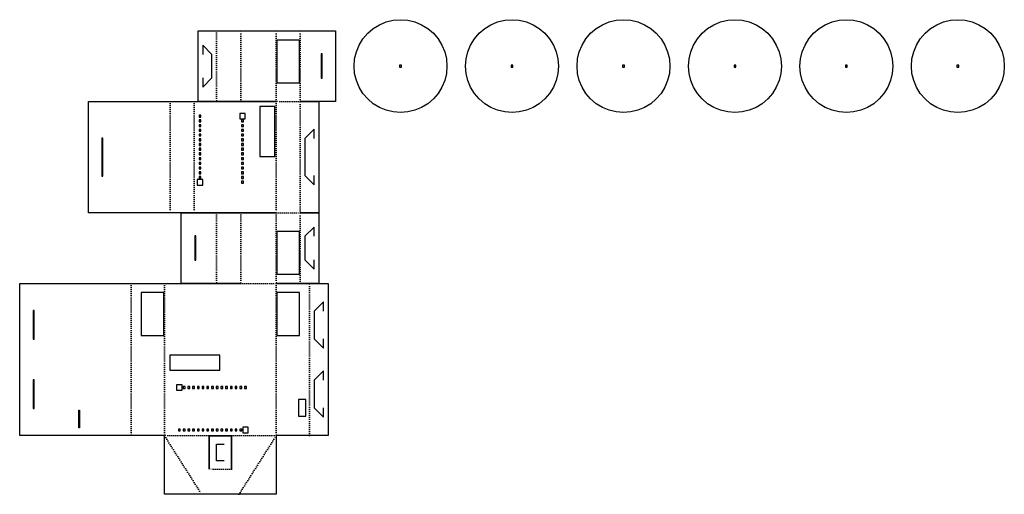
# Model space of a CAD drawing. Extents: x 0 to 530, y 0 to 256.
import ezdxf

# ---------------------------------------------------------------- set-up
doc = ezdxf.new("R2010")
doc.units = 0
doc.linetypes.add('DOTTED', pattern=[1, 0, -1])

msp = doc.modelspace()

# ---------------------------------------------------------------- linework, layer by layer
at = {"color": 5}
for p, q in [((197.27, 254.38), (201.09, 255.29)), ((201.09, 255.29), (205, 255.6)), ((205, 255.6), (208.91, 255.29)), ((208.91, 255.29), (212.73, 254.38)), ((257.27, 254.38), (261.09, 255.29)), ((261.09, 255.29), (265, 255.6)), ((265, 255.6), (268.91, 255.29)), ((268.91, 255.29), (272.73, 254.38)), ((317.27, 254.38), (321.09, 255.29)), ((321.09, 255.29), (325, 255.6)), ((325, 255.6), (328.91, 255.29)), ((328.91, 255.29), (332.73, 254.38)), ((377.27, 254.38), (381.09, 255.29)), ((381.09, 255.29), (385, 255.6)), ((385, 255.6), (388.91, 255.29)), ((388.91, 255.29), (392.73, 254.38)), ((437.27, 254.38), (441.09, 255.29)), ((441.09, 255.29), (445, 255.6)), ((445, 255.6), (448.91, 255.29)), ((448.91, 255.29), (452.73, 254.38)), ((497.27, 254.38), (501.09, 255.29)), ((501.09, 255.29), (505, 255.6)), ((505, 255.6), (508.91, 255.29)), ((508.91, 255.29), (512.73, 254.38)), ((96, 249.6), (106, 249.6)), ((96, 211.6), (96, 249.6)), ((106, 249.6), (119, 249.6)), ((119, 249.6), (138, 249.6)), ((138, 249.6), (151, 249.6)), ((151, 249.6), (170, 249.6)), ((170, 249.6), (170, 211.6)), ((187.32, 248.28), (190.31, 250.83)), ((190.31, 250.83), (193.65, 252.88)), ((193.65, 252.88), (197.27, 254.38)), ((212.73, 254.38), (216.35, 252.88)), ((216.35, 252.88), (219.69, 250.83)), ((219.69, 250.83), (222.68, 248.28)), ((247.32, 248.28), (250.31, 250.83)), ((250.31, 250.83), (253.65, 252.88)), ((253.65, 252.88), (257.27, 254.38)), ((272.73, 254.38), (276.35, 252.88)), ((276.35, 252.88), (279.69, 250.83)), ((279.69, 250.83), (282.68, 248.28)), ((307.32, 248.28), (310.31, 250.83)), ((310.31, 250.83), (313.65, 252.88)), ((313.65, 252.88), (317.27, 254.38)), ((332.73, 254.38), (336.35, 252.88)), ((336.35, 252.88), (339.69, 250.83)), ((339.69, 250.83), (342.68, 248.28)), ((367.32, 248.28), (370.31, 250.83)), ((370.31, 250.83), (373.65, 252.88)), ((373.65, 252.88), (377.27, 254.38)), ((392.73, 254.38), (396.35, 252.88)), ((396.35, 252.88), (399.69, 250.83)), ((399.69, 250.83), (402.68, 248.28)), ((427.32, 248.28), (430.31, 250.83)), ((430.31, 250.83), (433.65, 252.88)), ((433.65, 252.88), (437.27, 254.38)), ((452.73, 254.38), (456.35, 252.88)), ((456.35, 252.88), (459.69, 250.83)), ((459.69, 250.83), (462.68, 248.28)), ((487.32, 248.28), (490.31, 250.83)), ((490.31, 250.83), (493.65, 252.88)), ((493.65, 252.88), (497.27, 254.38)), ((512.73, 254.38), (516.35, 252.88)), ((516.35, 252.88), (519.69, 250.83)), ((519.69, 250.83), (522.68, 248.28)), ((138.46, 244.6), (138.46, 221.6)), ((150.54, 244.6), (138.46, 244.6)), ((150.54, 221.6), (150.54, 244.6)), ((182.72, 241.95), (184.77, 245.29)), ((184.77, 245.29), (187.32, 248.28)), ((222.68, 248.28), (225.23, 245.29)), ((225.23, 245.29), (227.28, 241.95)), ((242.72, 241.95), (244.77, 245.29)), ((244.77, 245.29), (247.32, 248.28)), ((282.68, 248.28), (285.23, 245.29)), ((285.23, 245.29), (287.28, 241.95)), ((302.72, 241.95), (304.77, 245.29)), ((304.77, 245.29), (307.32, 248.28)), ((342.68, 248.28), (345.23, 245.29)), ((345.23, 245.29), (347.28, 241.95)), ((362.72, 241.95), (364.77, 245.29)), ((364.77, 245.29), (367.32, 248.28)), ((402.68, 248.28), (405.23, 245.29)), ((405.23, 245.29), (407.28, 241.95)), ((422.72, 241.95), (424.77, 245.29)), ((424.77, 245.29), (427.32, 248.28)), ((462.68, 248.28), (465.23, 245.29)), ((465.23, 245.29), (467.28, 241.95)), ((482.72, 241.95), (484.77, 245.29)), ((484.77, 245.29), (487.32, 248.28)), ((522.68, 248.28), (525.23, 245.29)), ((525.23, 245.29), (527.28, 241.95)), ((103.5, 236.93), (98.5, 241.93)), ((98.5, 241.93), (98.5, 236.93)), ((181.22, 238.33), (182.72, 241.95)), ((227.28, 241.95), (228.78, 238.33)), ((241.22, 238.33), (242.72, 241.95)), ((287.28, 241.95), (288.78, 238.33)), ((301.22, 238.33), (302.72, 241.95)), ((347.28, 241.95), (348.78, 238.33)), ((361.22, 238.33), (362.72, 241.95)), ((407.28, 241.95), (408.78, 238.33)), ((421.22, 238.33), (422.72, 241.95)), ((467.28, 241.95), (468.78, 238.33)), ((481.22, 238.33), (482.72, 241.95)), ((527.28, 241.95), (528.78, 238.33)), ((103.5, 224.27), (103.5, 236.93)), ((162.75, 237.18), (162.25, 237.18)), ((162.25, 237.18), (162.25, 224.02)), ((162.75, 224.02), (162.75, 237.18)), ((180, 230.6), (180.31, 234.51)), ((180.31, 234.51), (181.22, 238.33)), ((228.78, 238.33), (229.69, 234.51)), ((229.69, 234.51), (230, 230.6)), ((240, 230.6), (240.31, 234.51)), ((240.31, 234.51), (241.22, 238.33)), ((288.78, 238.33), (289.69, 234.51)), ((289.69, 234.51), (290, 230.6)), ((300, 230.6), (300.31, 234.51)), ((300.31, 234.51), (301.22, 238.33)), ((348.78, 238.33), (349.69, 234.51)), ((349.69, 234.51), (350, 230.6)), ((360, 230.6), (360.31, 234.51)), ((360.31, 234.51), (361.22, 238.33)), ((408.78, 238.33), (409.69, 234.51)), ((409.69, 234.51), (410, 230.6)), ((420, 230.6), (420.31, 234.51)), ((420.31, 234.51), (421.22, 238.33)), ((468.78, 238.33), (469.69, 234.51)), ((469.69, 234.51), (470, 230.6)), ((480, 230.6), (480.31, 234.51)), ((480.31, 234.51), (481.22, 238.33)), ((528.78, 238.33), (529.69, 234.51)), ((529.69, 234.51), (530, 230.6)), ((180.31, 226.69), (180, 230.6)), ((204.5, 231.1), (204.5, 230.1)), ((205.5, 231.1), (204.5, 231.1)), ((204.5, 230.1), (205.5, 230.1)), ((205.5, 230.1), (205.5, 231.1)), ((230, 230.6), (229.69, 226.69)), ((240.31, 226.69), (240, 230.6)), ((264.5, 231.1), (264.5, 230.1)), ((265.5, 231.1), (264.5, 231.1)), ((264.5, 230.1), (265.5, 230.1)), ((265.5, 230.1), (265.5, 231.1)), ((290, 230.6), (289.69, 226.69)), ((300.31, 226.69), (300, 230.6)), ((325.5, 231.1), (324.5, 231.1)), ((324.5, 231.1), (324.5, 230.1)), ((324.5, 230.1), (325.5, 230.1)), ((325.5, 230.1), (325.5, 231.1)), ((350, 230.6), (349.69, 226.69)), ((360.31, 226.69), (360, 230.6)), ((385.5, 231.1), (384.5, 231.1)), ((384.5, 231.1), (384.5, 230.1)), ((384.5, 230.1), (385.5, 230.1)), ((385.5, 230.1), (385.5, 231.1)), ((410, 230.6), (409.69, 226.69)), ((420.31, 226.69), (420, 230.6)), ((444.5, 231.1), (444.5, 230.1)), ((445.5, 231.1), (444.5, 231.1)), ((444.5, 230.1), (445.5, 230.1)), ((445.5, 230.1), (445.5, 231.1)), ((470, 230.6), (469.69, 226.69)), ((480.31, 226.69), (480, 230.6)), ((505.5, 231.1), (504.5, 231.1)), ((504.5, 231.1), (504.5, 230.1)), ((504.5, 230.1), (505.5, 230.1)), ((505.5, 230.1), (505.5, 231.1)), ((530, 230.6), (529.69, 226.69)), ((98.5, 224.27), (98.5, 219.27)), ((98.5, 219.27), (103.5, 224.27)), ((162.25, 224.02), (162.75, 224.02)), ((181.22, 222.87), (180.31, 226.69)), ((182.72, 219.25), (181.22, 222.87)), ((228.78, 222.87), (227.28, 219.25)), ((229.69, 226.69), (228.78, 222.87)), ((241.22, 222.87), (240.31, 226.69)), ((242.72, 219.25), (241.22, 222.87)), ((288.78, 222.87), (287.28, 219.25)), ((289.69, 226.69), (288.78, 222.87)), ((301.22, 222.87), (300.31, 226.69)), ((302.72, 219.25), (301.22, 222.87)), ((348.78, 222.87), (347.28, 219.25)), ((349.69, 226.69), (348.78, 222.87)), ((361.22, 222.87), (360.31, 226.69)), ((362.72, 219.25), (361.22, 222.87)), ((408.78, 222.87), (407.28, 219.25)), ((409.69, 226.69), (408.78, 222.87)), ((421.22, 222.87), (420.31, 226.69)), ((422.72, 219.25), (421.22, 222.87)), ((468.78, 222.87), (467.28, 219.25)), ((469.69, 226.69), (468.78, 222.87)), ((481.22, 222.87), (480.31, 226.69)), ((482.72, 219.25), (481.22, 222.87)), ((528.78, 222.87), (527.28, 219.25)), ((529.69, 226.69), (528.78, 222.87)), ((138.46, 221.6), (150.54, 221.6)), ((184.77, 215.91), (182.72, 219.25)), ((227.28, 219.25), (225.23, 215.91)), ((244.77, 215.91), (242.72, 219.25)), ((287.28, 219.25), (285.23, 215.91)), ((304.77, 215.91), (302.72, 219.25)), ((347.28, 219.25), (345.23, 215.91)), ((364.77, 215.91), (362.72, 219.25)), ((407.28, 219.25), (405.23, 215.91)), ((424.77, 215.91), (422.72, 219.25)), ((467.28, 219.25), (465.23, 215.91)), ((484.77, 215.91), (482.72, 219.25)), ((527.28, 219.25), (525.23, 215.91)), ((187.32, 212.92), (184.77, 215.91)), ((190.31, 210.37), (187.32, 212.92)), ((222.68, 212.92), (219.69, 210.37)), ((225.23, 215.91), (222.68, 212.92)), ((247.32, 212.92), (244.77, 215.91)), ((250.31, 210.37), (247.32, 212.92)), ((282.68, 212.92), (279.69, 210.37)), ((285.23, 215.91), (282.68, 212.92)), ((307.32, 212.92), (304.77, 215.91)), ((310.31, 210.37), (307.32, 212.92)), ((342.68, 212.92), (339.69, 210.37)), ((345.23, 215.91), (342.68, 212.92)), ((367.32, 212.92), (364.77, 215.91)), ((370.31, 210.37), (367.32, 212.92)), ((402.68, 212.92), (399.69, 210.37)), ((405.23, 215.91), (402.68, 212.92)), ((427.32, 212.92), (424.77, 215.91)), ((430.31, 210.37), (427.32, 212.92)), ((462.68, 212.92), (459.69, 210.37)), ((465.23, 215.91), (462.68, 212.92)), ((487.32, 212.92), (484.77, 215.91)), ((490.31, 210.37), (487.32, 212.92)), ((522.68, 212.92), (519.69, 210.37)), ((525.23, 215.91), (522.68, 212.92)), ((37, 151.6), (37, 211.6)), ((37, 211.6), (81, 211.6)), ((81, 211.6), (94, 211.6)), ((94, 211.6), (138, 211.6)), ((106, 211.6), (96, 211.6)), ((119, 211.6), (106, 211.6)), ((138, 211.6), (119, 211.6)), ((137.25, 208.85), (129.25, 208.85)), ((129.25, 208.85), (129.25, 181.85)), ((137.25, 181.85), (137.25, 208.85)), ((151, 211.6), (161, 211.6)), ((170, 211.6), (151, 211.6)), ((161, 211.6), (161, 151.6)), ((193.65, 208.32), (190.31, 210.37)), ((197.27, 206.82), (193.65, 208.32)), ((201.09, 205.91), (197.27, 206.82)), ((212.73, 206.82), (208.91, 205.91)), ((216.35, 208.32), (212.73, 206.82)), ((219.69, 210.37), (216.35, 208.32)), ((253.65, 208.32), (250.31, 210.37)), ((257.27, 206.82), (253.65, 208.32)), ((261.09, 205.91), (257.27, 206.82)), ((272.73, 206.82), (268.91, 205.91)), ((276.35, 208.32), (272.73, 206.82)), ((279.69, 210.37), (276.35, 208.32)), ((313.65, 208.32), (310.31, 210.37)), ((317.27, 206.82), (313.65, 208.32)), ((321.09, 205.91), (317.27, 206.82)), ((332.73, 206.82), (328.91, 205.91)), ((336.35, 208.32), (332.73, 206.82)), ((339.69, 210.37), (336.35, 208.32)), ((373.65, 208.32), (370.31, 210.37)), ((377.27, 206.82), (373.65, 208.32)), ((381.09, 205.91), (377.27, 206.82)), ((392.73, 206.82), (388.91, 205.91)), ((396.35, 208.32), (392.73, 206.82)), ((399.69, 210.37), (396.35, 208.32)), ((433.65, 208.32), (430.31, 210.37)), ((437.27, 206.82), (433.65, 208.32)), ((441.09, 205.91), (437.27, 206.82)), ((452.73, 206.82), (448.91, 205.91)), ((456.35, 208.32), (452.73, 206.82)), ((459.69, 210.37), (456.35, 208.32)), ((493.65, 208.32), (490.31, 210.37)), ((497.27, 206.82), (493.65, 208.32)), ((501.09, 205.91), (497.27, 206.82)), ((512.73, 206.82), (508.91, 205.91)), ((516.35, 208.32), (512.73, 206.82)), ((519.69, 210.37), (516.35, 208.32)), ((96.57, 204.13), (96.57, 203.13)), ((97.57, 204.13), (96.57, 204.13)), ((96.57, 203.13), (97.57, 203.13)), ((97.57, 201.59), (96.57, 201.59)), ((96.57, 201.59), (96.57, 200.59)), ((97.57, 203.13), (97.57, 204.13)), ((97.57, 200.59), (97.57, 201.59)), ((118.43, 205.13), (118.43, 202.13)), ((121.43, 205.13), (118.43, 205.13)), ((118.43, 202.13), (121.43, 202.13)), ((120.43, 201.59), (119.43, 201.59)), ((119.43, 201.59), (119.43, 200.59)), ((120.43, 200.59), (120.43, 201.59)), ((121.43, 202.13), (121.43, 205.13)), ((205, 205.6), (201.09, 205.91)), ((208.91, 205.91), (205, 205.6)), ((265, 205.6), (261.09, 205.91)), ((268.91, 205.91), (265, 205.6)), ((325, 205.6), (321.09, 205.91)), ((328.91, 205.91), (325, 205.6)), ((385, 205.6), (381.09, 205.91)), ((388.91, 205.91), (385, 205.6)), ((445, 205.6), (441.09, 205.91)), ((448.91, 205.91), (445, 205.6)), ((505, 205.6), (501.09, 205.91)), ((508.91, 205.91), (505, 205.6)), ((96.57, 200.59), (97.57, 200.59)), ((96.57, 199.05), (96.57, 198.05)), ((97.57, 199.05), (96.57, 199.05)), ((96.57, 198.05), (97.57, 198.05)), ((97.57, 196.51), (96.57, 196.51)), ((96.57, 196.51), (96.57, 195.51)), ((97.57, 198.05), (97.57, 199.05)), ((97.57, 195.51), (97.57, 196.51)), ((119.43, 200.59), (120.43, 200.59)), ((119.43, 199.05), (119.43, 198.05)), ((120.43, 199.05), (119.43, 199.05)), ((119.43, 198.05), (120.43, 198.05)), ((120.43, 196.51), (119.43, 196.51)), ((119.43, 196.51), (119.43, 195.51)), ((120.43, 198.05), (120.43, 199.05)), ((120.43, 195.51), (120.43, 196.51)), ((158.5, 196.6), (153.5, 191.6)), ((158.5, 191.6), (158.5, 196.6)), ((44.75, 191.85), (44.25, 191.85)), ((44.25, 191.85), (44.25, 171.35)), ((44.75, 171.35), (44.75, 191.85)), ((96.57, 195.51), (97.57, 195.51)), ((96.57, 193.97), (96.57, 192.97)), ((97.57, 193.97), (96.57, 193.97)), ((96.57, 192.97), (97.57, 192.97)), ((97.57, 191.43), (96.57, 191.43)), ((96.57, 191.43), (96.57, 190.43)), ((97.57, 192.97), (97.57, 193.97)), ((97.57, 190.43), (97.57, 191.43)), ((119.43, 195.51), (120.43, 195.51)), ((119.43, 193.97), (119.43, 192.97)), ((120.43, 193.97), (119.43, 193.97)), ((119.43, 192.97), (120.43, 192.97)), ((120.43, 191.43), (119.43, 191.43)), ((119.43, 191.43), (119.43, 190.43)), ((120.43, 192.97), (120.43, 193.97)), ((120.43, 190.43), (120.43, 191.43)), ((153.5, 191.6), (153.5, 171.6)), ((96.57, 190.43), (97.57, 190.43)), ((96.57, 188.89), (96.57, 187.89)), ((97.57, 188.89), (96.57, 188.89)), ((96.57, 187.89), (97.57, 187.89)), ((97.57, 186.35), (96.57, 186.35)), ((96.57, 186.35), (96.57, 185.35)), ((97.57, 187.89), (97.57, 188.89)), ((97.57, 185.35), (97.57, 186.35)), ((119.43, 190.43), (120.43, 190.43)), ((119.43, 188.89), (119.43, 187.89)), ((120.43, 188.89), (119.43, 188.89)), ((119.43, 187.89), (120.43, 187.89)), ((120.43, 186.35), (119.43, 186.35)), ((119.43, 186.35), (119.43, 185.35)), ((120.43, 187.89), (120.43, 188.89)), ((120.43, 185.35), (120.43, 186.35)), ((96.57, 185.35), (97.57, 185.35)), ((96.57, 183.81), (96.57, 182.81)), ((97.57, 183.81), (96.57, 183.81)), ((96.57, 182.81), (97.57, 182.81)), ((97.57, 181.27), (96.57, 181.27)), ((96.57, 181.27), (96.57, 180.27)), ((96.57, 180.27), (97.57, 180.27)), ((97.57, 182.81), (97.57, 183.81)), ((97.57, 180.27), (97.57, 181.27)), ((119.43, 185.35), (120.43, 185.35)), ((119.43, 183.81), (119.43, 182.81)), ((120.43, 183.81), (119.43, 183.81)), ((119.43, 182.81), (120.43, 182.81)), ((120.43, 181.27), (119.43, 181.27)), ((119.43, 181.27), (119.43, 180.27)), ((119.43, 180.27), (120.43, 180.27)), ((120.43, 182.81), (120.43, 183.81)), ((120.43, 180.27), (120.43, 181.27)), ((129.25, 181.85), (137.25, 181.85)), ((96.57, 178.73), (96.57, 177.73)), ((97.57, 178.73), (96.57, 178.73)), ((96.57, 177.73), (97.57, 177.73)), ((97.57, 176.19), (96.57, 176.19)), ((96.57, 176.19), (96.57, 175.19)), ((96.57, 175.19), (97.57, 175.19)), ((97.57, 177.73), (97.57, 178.73)), ((97.57, 175.19), (97.57, 176.19)), ((119.43, 178.73), (119.43, 177.73)), ((120.43, 178.73), (119.43, 178.73)), ((119.43, 177.73), (120.43, 177.73)), ((120.43, 176.19), (119.43, 176.19)), ((119.43, 176.19), (119.43, 175.19)), ((119.43, 175.19), (120.43, 175.19)), ((120.43, 177.73), (120.43, 178.73)), ((120.43, 175.19), (120.43, 176.19)), ((44.25, 171.35), (44.75, 171.35)), ((96.57, 173.65), (96.57, 172.65)), ((97.57, 173.65), (96.57, 173.65)), ((96.57, 172.65), (97.57, 172.65)), ((97.57, 171.11), (96.57, 171.11)), ((96.57, 171.11), (96.57, 170.11)), ((96.57, 170.11), (97.57, 170.11)), ((97.57, 172.65), (97.57, 173.65)), ((97.57, 170.11), (97.57, 171.11)), ((119.43, 173.65), (119.43, 172.65)), ((120.43, 173.65), (119.43, 173.65)), ((119.43, 172.65), (120.43, 172.65)), ((120.43, 171.11), (119.43, 171.11)), ((119.43, 171.11), (119.43, 170.11)), ((119.43, 170.11), (120.43, 170.11)), ((120.43, 172.65), (120.43, 173.65)), ((120.43, 170.11), (120.43, 171.11)), ((153.5, 171.6), (158.5, 166.6)), ((158.5, 166.6), (158.5, 171.6)), ((98.57, 169.57), (95.57, 169.57)), ((95.57, 169.57), (95.57, 166.57)), ((95.57, 166.57), (98.57, 166.57)), ((98.57, 166.57), (98.57, 169.57)), ((119.43, 168.57), (119.43, 167.57)), ((120.43, 168.57), (119.43, 168.57)), ((119.43, 167.57), (120.43, 167.57)), ((120.43, 167.57), (120.43, 168.57)), ((81, 151.6), (37, 151.6)), ((94, 151.6), (81, 151.6)), ((87, 151.6), (106, 151.6)), ((87, 113.6), (87, 151.6)), ((138, 151.6), (94, 151.6)), ((106, 151.6), (119, 151.6)), ((119, 151.6), (138, 151.6)), ((161, 151.6), (151, 151.6)), ((151, 151.6), (161, 151.6)), ((161, 151.6), (161, 113.6)), ((158.5, 143.93), (153.5, 138.93)), ((158.5, 138.93), (158.5, 143.93)), ((94.25, 139.18), (94.25, 126.02)), ((94.75, 139.18), (94.25, 139.18)), ((94.75, 126.02), (94.75, 139.18)), ((138.46, 141.6), (138.46, 118.6)), ((150.54, 141.6), (138.46, 141.6)), ((150.54, 118.6), (150.54, 141.6)), ((153.5, 138.93), (153.5, 126.27)), ((94.25, 126.02), (94.75, 126.02)), ((153.5, 126.27), (158.5, 121.27)), ((158.5, 121.27), (158.5, 126.27)), ((138.46, 118.6), (150.54, 118.6)), ((0, 31.6), (0, 113.6)), ((0, 113.6), (60, 113.6)), ((60, 113.6), (78, 113.6)), ((78, 113.6), (78, 113.6)), ((78, 113.6), (97, 113.6)), ((106, 113.6), (87, 113.6)), ((97, 113.6), (119, 113.6)), ((119, 113.6), (106, 113.6)), ((138, 113.6), (156, 113.6)), ((151, 113.6), (138, 113.6)), ((138, 113.6), (138, 113.6)), ((161, 113.6), (151, 113.6)), ((156, 113.6), (166, 113.6)), ((166, 113.6), (166, 31.6)), ((65.46, 108.6), (65.46, 85.6)), ((77.54, 108.6), (65.46, 108.6)), ((77.54, 85.6), (77.54, 108.6)), ((150.54, 108.6), (138.46, 108.6)), ((138.46, 108.6), (138.46, 85.6)), ((150.54, 85.6), (150.54, 108.6)), ((163.5, 103.69), (158.5, 98.69)), ((163.5, 98.69), (163.5, 103.69)), ((7.75, 98.94), (7.25, 98.94)), ((7.25, 98.94), (7.25, 83.53)), ((7.75, 83.53), (7.75, 98.94)), ((158.5, 98.69), (158.5, 83.78)), ((65.46, 85.6), (77.54, 85.6)), ((138.46, 85.6), (150.54, 85.6)), ((7.25, 83.53), (7.75, 83.53)), ((158.5, 83.78), (163.5, 78.78)), ((163.5, 78.78), (163.5, 83.78)), ((80.75, 74.85), (80.75, 66.85)), ((107.75, 74.85), (80.75, 74.85)), ((107.75, 66.85), (107.75, 74.85)), ((80.75, 66.85), (107.75, 66.85)), ((163.5, 66.42), (158.5, 61.42)), ((163.5, 61.42), (163.5, 66.42)), ((7.75, 61.67), (7.25, 61.67)), ((7.25, 61.67), (7.25, 46.26)), ((7.75, 46.26), (7.75, 61.67)), ((84.47, 59.03), (84.47, 56.03)), ((87.47, 59.03), (84.47, 59.03)), ((87.47, 56.03), (87.47, 59.03)), ((158.5, 61.42), (158.5, 46.51)), ((84.47, 56.03), (87.47, 56.03)), ((88.01, 58.03), (88.01, 57.03)), ((89.01, 58.03), (88.01, 58.03)), ((88.01, 57.03), (89.01, 57.03)), ((89.01, 57.03), (89.01, 58.03)), ((90.55, 58.03), (90.55, 57.03)), ((91.55, 58.03), (90.55, 58.03)), ((90.55, 57.03), (91.55, 57.03)), ((91.55, 57.03), (91.55, 58.03)), ((93.09, 58.03), (93.09, 57.03)), ((94.09, 58.03), (93.09, 58.03)), ((93.09, 57.03), (94.09, 57.03)), ((94.09, 57.03), (94.09, 58.03)), ((95.63, 58.03), (95.63, 57.03)), ((96.63, 58.03), (95.63, 58.03)), ((95.63, 57.03), (96.63, 57.03)), ((96.63, 57.03), (96.63, 58.03)), ((98.17, 58.03), (98.17, 57.03)), ((99.17, 58.03), (98.17, 58.03)), ((98.17, 57.03), (99.17, 57.03)), ((99.17, 57.03), (99.17, 58.03)), ((100.71, 58.03), (100.71, 57.03)), ((101.71, 58.03), (100.71, 58.03)), ((100.71, 57.03), (101.71, 57.03)), ((101.71, 57.03), (101.71, 58.03)), ((103.25, 58.03), (103.25, 57.03)), ((104.25, 58.03), (103.25, 58.03)), ((103.25, 57.03), (104.25, 57.03)), ((104.25, 57.03), (104.25, 58.03)), ((105.79, 58.03), (105.79, 57.03)), ((106.79, 58.03), (105.79, 58.03)), ((105.79, 57.03), (106.79, 57.03)), ((106.79, 57.03), (106.79, 58.03)), ((108.33, 58.03), (108.33, 57.03)), ((109.33, 58.03), (108.33, 58.03)), ((108.33, 57.03), (109.33, 57.03)), ((109.33, 57.03), (109.33, 58.03)), ((111.87, 58.03), (110.87, 58.03)), ((110.87, 58.03), (110.87, 57.03)), ((110.87, 57.03), (111.87, 57.03)), ((111.87, 57.03), (111.87, 58.03)), ((114.41, 58.03), (113.41, 58.03)), ((113.41, 58.03), (113.41, 57.03)), ((113.41, 57.03), (114.41, 57.03)), ((114.41, 57.03), (114.41, 58.03)), ((115.95, 58.03), (115.95, 57.03)), ((116.95, 58.03), (115.95, 58.03)), ((115.95, 57.03), (116.95, 57.03)), ((116.95, 57.03), (116.95, 58.03)), ((119.49, 58.03), (118.49, 58.03)), ((118.49, 58.03), (118.49, 57.03)), ((118.49, 57.03), (119.49, 57.03)), ((119.49, 57.03), (119.49, 58.03)), ((122.03, 58.03), (121.03, 58.03)), ((121.03, 58.03), (121.03, 57.03)), ((121.03, 57.03), (122.03, 57.03)), ((122.03, 57.03), (122.03, 58.03)), ((150, 51.1), (150, 42.1)), ((154, 51.1), (150, 51.1)), ((154, 42.1), (154, 51.1)), ((7.25, 46.26), (7.75, 46.26)), ((31.75, 45.35), (32.25, 45.35)), ((31.75, 35.85), (31.75, 45.35)), ((32.25, 45.35), (32.25, 35.85)), ((158.5, 46.51), (163.5, 41.51)), ((163.5, 41.51), (163.5, 46.51)), ((150, 42.1), (154, 42.1)), ((32.25, 35.85), (31.75, 35.85)), ((86.47, 35.17), (85.47, 35.17)), ((85.47, 35.17), (85.47, 34.17)), ((85.47, 34.17), (86.47, 34.17)), ((86.47, 34.17), (86.47, 35.17)), ((89.01, 35.17), (88.01, 35.17)), ((88.01, 35.17), (88.01, 34.17)), ((88.01, 34.17), (89.01, 34.17)), ((89.01, 34.17), (89.01, 35.17)), ((91.55, 35.17), (90.55, 35.17)), ((90.55, 35.17), (90.55, 34.17)), ((90.55, 34.17), (91.55, 34.17)), ((91.55, 34.17), (91.55, 35.17)), ((94.09, 35.17), (93.09, 35.17)), ((93.09, 35.17), (93.09, 34.17)), ((93.09, 34.17), (94.09, 34.17)), ((94.09, 34.17), (94.09, 35.17)), ((96.63, 35.17), (95.63, 35.17)), ((95.63, 35.17), (95.63, 34.17)), ((95.63, 34.17), (96.63, 34.17)), ((96.63, 34.17), (96.63, 35.17)), ((99.17, 35.17), (98.17, 35.17)), ((98.17, 35.17), (98.17, 34.17)), ((98.17, 34.17), (99.17, 34.17)), ((99.17, 34.17), (99.17, 35.17)), ((100.71, 35.17), (100.71, 34.17)), ((101.71, 35.17), (100.71, 35.17)), ((100.71, 34.17), (101.71, 34.17)), ((101.71, 34.17), (101.71, 35.17)), ((104.25, 35.17), (103.25, 35.17)), ((103.25, 35.17), (103.25, 34.17)), ((103.25, 34.17), (104.25, 34.17)), ((104.25, 34.17), (104.25, 35.17)), ((106.79, 35.17), (105.79, 35.17)), ((105.79, 35.17), (105.79, 34.17)), ((105.79, 34.17), (106.79, 34.17)), ((106.79, 34.17), (106.79, 35.17)), ((108.33, 35.17), (108.33, 34.17)), ((109.33, 35.17), (108.33, 35.17)), ((108.33, 34.17), (109.33, 34.17)), ((109.33, 34.17), (109.33, 35.17)), ((110.87, 35.17), (110.87, 34.17)), ((111.87, 35.17), (110.87, 35.17)), ((110.87, 34.17), (111.87, 34.17)), ((111.87, 34.17), (111.87, 35.17)), ((113.41, 35.17), (113.41, 34.17)), ((114.41, 35.17), (113.41, 35.17)), ((113.41, 34.17), (114.41, 34.17)), ((114.41, 34.17), (114.41, 35.17)), ((115.95, 35.17), (115.95, 34.17)), ((116.95, 35.17), (115.95, 35.17)), ((115.95, 34.17), (116.95, 34.17)), ((116.95, 34.17), (116.95, 35.17)), ((118.49, 35.17), (118.49, 34.17)), ((119.49, 35.17), (118.49, 35.17)), ((118.49, 34.17), (119.49, 34.17)), ((119.49, 34.17), (119.49, 35.17)), ((123.03, 36.17), (120.03, 36.17)), ((120.03, 36.17), (120.03, 33.17)), ((120.03, 33.17), (123.03, 33.17)), ((123.03, 33.17), (123.03, 36.17)), ((24, 31.6), (0, 31.6)), ((0, 31.6), (0, 31.6)), ((36, 31.6), (24, 31.6)), ((60, 31.6), (36, 31.6)), ((60, 31.6), (60, 31.6)), ((78, 31.6), (60, 31.6)), ((78, 31.5), (78, 31.6)), ((78, 0), (78, 31.5)), ((102, 13.5), (102, 31.5)), ((114, 31.5), (102, 31.5)), ((102, 31.5), (114, 31.5)), ((102, 31.5), (102, 13.5)), ((106, 27), (110, 27)), ((106, 18), (106, 27)), ((114, 31.5), (114, 13.5)), ((114, 13.5), (114, 31.5)), ((138, 31.6), (138, 31.5)), ((156, 31.6), (138, 31.6)), ((138, 31.5), (138, 0)), ((166, 31.6), (156, 31.6)), ((110, 18), (106, 18)), ((98, 0), (78, 0)), ((118, 0), (98, 0)), ((138, 0), (118, 0))]:
    msp.add_line(p, q, dxfattribs=at)
at = {"color": 3, "linetype": 'DOTTED'}
for p, q in [((106, 249.6), (106, 211.6)), ((119, 211.6), (119, 249.6)), ((138, 211.6), (138, 249.6)), ((151, 211.6), (151, 249.6)), ((151, 211.6), (138, 211.6)), ((106, 151.6), (106, 113.6)), ((119, 151.6), (119, 113.6)), ((138, 151.6), (138, 113.6)), ((138, 151.6), (151, 151.6)), ((151, 113.6), (151, 151.6)), ((78, 31.5), (98, 0)), ((118, 0), (138, 31.5))]:
    msp.add_line(p, q, dxfattribs=at)
at = {"color": 1, "linetype": 'DOTTED'}
for p, q in [((81, 211.6), (81, 151.6)), ((94, 211.6), (94, 151.6)), ((138, 211.6), (138, 151.6)), ((151, 151.6), (151, 211.6)), ((60, 113.6), (60, 31.6)), ((78, 113.6), (78, 31.6)), ((119, 113.6), (138, 113.6)), ((138, 113.6), (138, 31.6)), ((156, 31.6), (156, 113.6)), ((138, 31.6), (78, 31.6)), ((114, 13.5), (102, 13.5))]:
    msp.add_line(p, q, dxfattribs=at)

doc.saveas('drawing.dxf')
